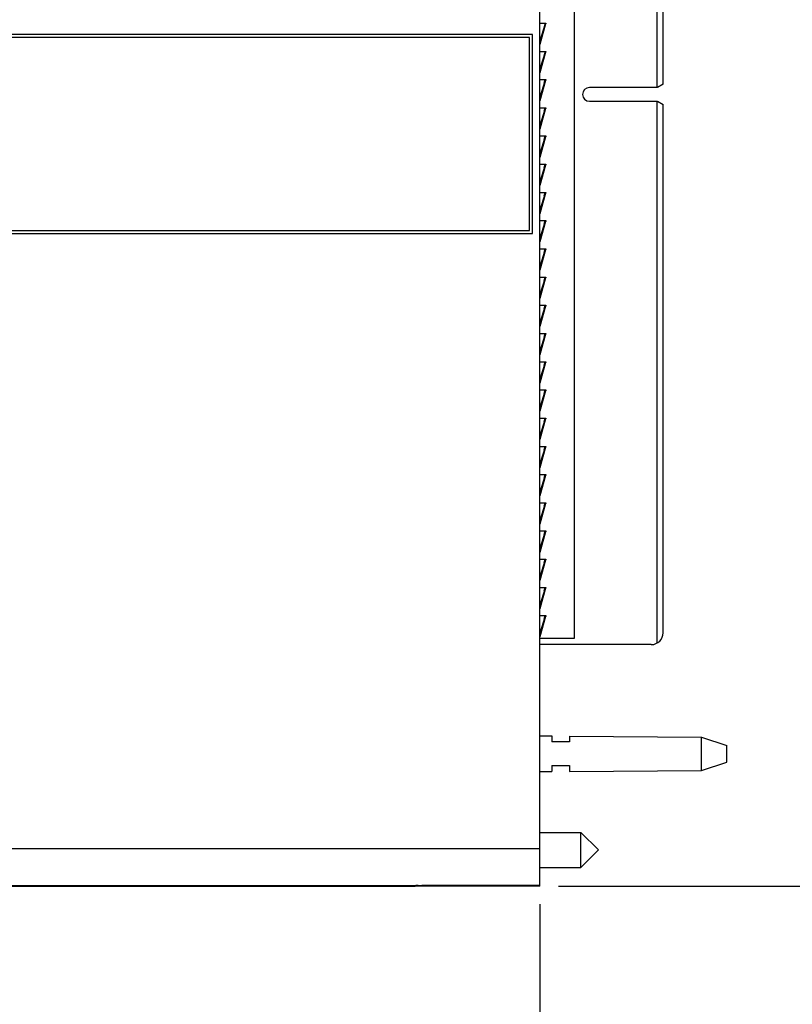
# Model space of a CAD drawing. Header units: inches. Extents: x 0 to 22, y 0 to 17.
# Tile 15 of 56: x 9.9 to 12.5, y 6 to 9.3. Entities that reach past the tile are written whole.
import ezdxf

# ---------------------------------------------------------------- set-up
doc = ezdxf.new("R2010")
doc.units = ezdxf.units.IN
doc.header["$LTSCALE"] = 1.21
doc.header["$MEASUREMENT"] = 0
doc.layers.get('0').update_dxf_attribs({"linetype": 'CONTINUOUS'})
doc.layers.add('DIMENSIONS', color=7, linetype='CONTINUOUS')
doc.styles.get("Standard").update_dxf_attribs({"font": 'txt', "width": 0.8})
doc.dimstyles.new('DIMSTYLE_1', dxfattribs={"dimtxt": 0.125, "dimasz": 0.18, "dimexe": 0.18, "dimexo": 0.0625, "dimgap": 0.09, "dimtad": 0, "dimtih": 1, "dimtoh": 1, "dimdec": 3, "dimzin": 4, "dimdsep": 46, "dimtxsty": 'STANDARD', "dimblk": '_FILLED', "dimblk1": '_FILLED', "dimblk2": '_FILLED', "dimcen": 0.09, "dimadec": 0, "dimazin": 0, "dimtp": 0.01, "dimtm": 0.01, "dimtfac": 1, "dimtdec": 3, "dimtofl": 0, "dimtmove": 0, "dimatfit": 3, "dimldrblk": '_FILLED', "dimfxl": 1, "dimtolj": 1, "dimtzin": 4, "dimarcsym": 0})

# ---------------------------------------------------------------- blocks, each defined once
blk = doc.blocks.new('_FILLED')
at = {"color": 0, "linetype": 'BYBLOCK'}
blk.add_solid([(0, 0), (-1, 0.174), (-1, -0.174)], dxfattribs=at)
blk = doc.blocks.new('*D1')
at = {"layer": 'DIMENSIONS', "color": 2, "linetype": 'CONTINUOUS'}
for p, q in [((11.7198, 11.4605), (13.4123, 11.4605)), ((13.2873, 11.4605), (13.2873, 9.053)), ((13.2873, 6.3954), (13.2873, 8.803)), ((11.7198, 6.3954), (13.4123, 6.3954))]:
    blk.add_line(p, q, dxfattribs=at)
at = {"layer": 'DIMENSIONS', "color": 2, "linetype": 'CONTINUOUS', "xscale": 0.18, "yscale": 0.18, "zscale": 0.18}
for p, rotation in [((13.2873, 11.4605), 90), ((13.2873, 6.3954), 270)]:
    blk.add_blockref('_FILLED', p, dxfattribs=dict(at, rotation=rotation))
at = {"layer": 'DIMENSIONS', "color": 2, "linetype": 'CONTINUOUS', "insert": (13.2873, 8.9905), "char_height": 0.125, "width": 1.425, "attachment_point": 2, "line_spacing_factor": 0.9}
blk.add_mtext('5.065{\\Ftxt.shx;\\W1.000000;\\H0.125000; }[128.65]', dxfattribs=at)
blk = doc.blocks.new('*D21')
at = {"layer": 'DIMENSIONS', "color": 2, "linetype": 'CONTINUOUS'}
for p, q in [((7.5673, 7.21), (7.5673, 5.52)), ((11.6573, 6.3348), (11.6573, 5.52)), ((7.5673, 5.645), (8.8373, 5.645)), ((11.6573, 5.645), (10.3873, 5.645))]:
    blk.add_line(p, q, dxfattribs=at)
at = {"layer": 'DIMENSIONS', "color": 2, "linetype": 'CONTINUOUS', "xscale": 0.18, "yscale": 0.18, "zscale": 0.18, "rotation": 180}
blk.add_blockref('_FILLED', (7.5673, 5.645), dxfattribs=at)
at = {"layer": 'DIMENSIONS', "color": 2, "linetype": 'CONTINUOUS', "xscale": 0.18, "yscale": 0.18, "zscale": 0.18}
blk.add_blockref('_FILLED', (11.6573, 5.645), dxfattribs=at)
at = {"layer": 'DIMENSIONS', "color": 2, "linetype": 'CONTINUOUS', "insert": (9.6123, 5.7075), "char_height": 0.125, "width": 1.425, "attachment_point": 2, "line_spacing_factor": 0.9}
blk.add_mtext('4.090{\\Ftxt.shx;\\W1.000000;\\H0.125000; }[103.89]', dxfattribs=at)

msp = doc.modelspace()

# ---------------------------------------------------------------- linework, layer by layer
at = {"color": 7, "linetype": 'CONTINUOUS'}
for p, q in [((11.6573, 6.3954), (11.6573, 11.4605)), ((11.7723, 10.6285), (11.7723, 7.2285)), ((12.0526, 9.0841), (12.0526, 10.642)), ((12.0723, 9.0953), (12.0723, 10.6075)), ((11.6573, 9.301), (11.6768, 9.301)), ((11.6746, 9.2987), (11.6573, 9.2417)), ((11.6765, 9.2982), (11.6573, 9.2291)), ((11.6765, 9.2982), (11.6573, 9.2348)), ((11.675, 9.301), (11.6746, 9.2989)), ((11.6746, 9.2989), (11.6746, 9.2987)), ((11.6746, 9.2987), (11.6765, 9.2982)), ((11.6766, 9.2984), (11.6765, 9.2982)), ((11.6323, 9.263), (8.0699, 9.263)), ((11.6223, 9.253), (8.0699, 9.253)), ((11.6223, 8.603), (11.6223, 9.253)), ((11.6323, 8.593), (11.6323, 9.263)), ((11.6573, 9.206), (11.6768, 9.206)), ((11.6746, 9.2037), (11.6573, 9.1467)), ((11.6765, 9.2032), (11.6573, 9.1341)), ((11.6765, 9.2032), (11.6573, 9.1398)), ((11.675, 9.206), (11.6746, 9.2039)), ((11.6746, 9.2039), (11.6746, 9.2037)), ((11.6746, 9.2037), (11.6765, 9.2032)), ((11.6766, 9.2034), (11.6765, 9.2032)), ((11.6573, 9.111), (11.6768, 9.111)), ((11.6746, 9.1087), (11.6573, 9.0517)), ((11.6765, 9.1082), (11.6573, 9.0391)), ((11.6765, 9.1082), (11.6573, 9.0448)), ((11.675, 9.111), (11.6746, 9.1089)), ((11.6746, 9.1089), (11.6746, 9.1087)), ((11.6746, 9.1087), (11.6765, 9.1082)), ((11.6766, 9.1084), (11.6765, 9.1082)), ((12.0526, 9.0841), (11.8243, 9.0841)), ((12.0723, 9.0953), (12.053, 9.0841)), ((11.8243, 9.0377), (12.0526, 9.0377)), ((12.0526, 7.2141), (12.0526, 9.0377)), ((12.053, 9.0377), (12.0723, 9.0265)), ((12.0723, 7.2485), (12.0723, 9.0265)), ((11.6573, 9.016), (11.6768, 9.016)), ((11.6746, 9.0137), (11.6573, 8.9567)), ((11.6765, 9.0132), (11.6573, 8.9441)), ((11.6765, 9.0132), (11.6573, 8.9498)), ((11.675, 9.016), (11.6746, 9.0139)), ((11.6746, 9.0139), (11.6746, 9.0137)), ((11.6746, 9.0137), (11.6765, 9.0132)), ((11.6766, 9.0134), (11.6765, 9.0132)), ((11.6573, 8.921), (11.6768, 8.921)), ((11.6746, 8.9187), (11.6573, 8.8617)), ((11.6765, 8.9182), (11.6573, 8.8491)), ((11.6765, 8.9182), (11.6573, 8.8548)), ((11.675, 8.921), (11.6746, 8.9189)), ((11.6746, 8.9189), (11.6746, 8.9187)), ((11.6746, 8.9187), (11.6765, 8.9182)), ((11.6766, 8.9184), (11.6765, 8.9182)), ((11.6573, 8.826), (11.6768, 8.826)), ((11.6746, 8.8237), (11.6573, 8.7667)), ((11.6765, 8.8232), (11.6573, 8.7541)), ((11.6765, 8.8232), (11.6573, 8.7598)), ((11.675, 8.826), (11.6746, 8.8239)), ((11.6746, 8.8239), (11.6746, 8.8237)), ((11.6746, 8.8237), (11.6765, 8.8232)), ((11.6766, 8.8234), (11.6765, 8.8232)), ((11.6573, 8.731), (11.6768, 8.731)), ((11.6746, 8.7287), (11.6573, 8.6717)), ((11.6765, 8.7282), (11.6573, 8.6591)), ((11.6765, 8.7282), (11.6573, 8.6648)), ((11.675, 8.731), (11.6746, 8.7289)), ((11.6746, 8.7289), (11.6746, 8.7287)), ((11.6746, 8.7287), (11.6765, 8.7282)), ((11.6766, 8.7284), (11.6765, 8.7282)), ((11.6573, 8.636), (11.6768, 8.636)), ((11.6746, 8.6337), (11.6573, 8.5767)), ((11.6765, 8.6332), (11.6573, 8.5641)), ((11.6765, 8.6332), (11.6573, 8.5698)), ((11.675, 8.636), (11.6746, 8.6339)), ((11.6746, 8.6339), (11.6746, 8.6337)), ((11.6746, 8.6337), (11.6765, 8.6332)), ((11.6766, 8.6334), (11.6765, 8.6332)), ((8.0699, 8.603), (11.6223, 8.603)), ((8.0699, 8.593), (11.6323, 8.593)), ((11.6573, 8.541), (11.6768, 8.541)), ((11.6746, 8.5387), (11.6573, 8.4817)), ((11.6765, 8.5382), (11.6573, 8.4691)), ((11.6765, 8.5382), (11.6573, 8.4748)), ((11.675, 8.541), (11.6746, 8.5389)), ((11.6746, 8.5389), (11.6746, 8.5387)), ((11.6746, 8.5387), (11.6765, 8.5382)), ((11.6766, 8.5384), (11.6765, 8.5382)), ((11.6573, 8.446), (11.6768, 8.446)), ((11.6746, 8.4437), (11.6573, 8.3867)), ((11.6765, 8.4432), (11.6573, 8.3741)), ((11.6765, 8.4432), (11.6573, 8.3798)), ((11.675, 8.446), (11.6746, 8.4439)), ((11.6746, 8.4439), (11.6746, 8.4437)), ((11.6746, 8.4437), (11.6765, 8.4432)), ((11.6766, 8.4434), (11.6765, 8.4432)), ((11.6573, 8.351), (11.6768, 8.351)), ((11.6746, 8.3487), (11.6573, 8.2917)), ((11.6765, 8.3482), (11.6573, 8.2791)), ((11.6765, 8.3482), (11.6573, 8.2848)), ((11.675, 8.351), (11.6746, 8.3489)), ((11.6746, 8.3489), (11.6746, 8.3487)), ((11.6746, 8.3487), (11.6765, 8.3482)), ((11.6766, 8.3484), (11.6765, 8.3482)), ((11.6573, 8.256), (11.6768, 8.256)), ((11.675, 8.256), (11.6746, 8.2539)), ((11.6746, 8.2537), (11.6573, 8.1967)), ((11.6765, 8.2532), (11.6573, 8.1841)), ((11.6765, 8.2532), (11.6573, 8.1898)), ((11.6746, 8.2539), (11.6746, 8.2537)), ((11.6746, 8.2537), (11.6765, 8.2532)), ((11.6766, 8.2534), (11.6765, 8.2532)), ((11.6573, 8.161), (11.6768, 8.161)), ((11.6746, 8.1587), (11.6573, 8.1017)), ((11.6765, 8.1582), (11.6573, 8.0891)), ((11.6765, 8.1582), (11.6573, 8.0948)), ((11.675, 8.161), (11.6746, 8.1589)), ((11.6746, 8.1589), (11.6746, 8.1587)), ((11.6746, 8.1587), (11.6765, 8.1582)), ((11.6766, 8.1584), (11.6765, 8.1582)), ((11.6573, 8.066), (11.6768, 8.066)), ((11.6746, 8.0637), (11.6573, 8.0067)), ((11.6765, 8.0632), (11.6573, 7.9941)), ((11.6765, 8.0632), (11.6573, 7.9998)), ((11.675, 8.066), (11.6746, 8.0639)), ((11.6746, 8.0639), (11.6746, 8.0637)), ((11.6746, 8.0637), (11.6765, 8.0632)), ((11.6766, 8.0634), (11.6765, 8.0632)), ((11.6573, 7.971), (11.6768, 7.971)), ((11.6746, 7.9687), (11.6573, 7.9117)), ((11.6765, 7.9682), (11.6573, 7.8991)), ((11.6765, 7.9682), (11.6573, 7.9048)), ((11.675, 7.971), (11.6746, 7.9689)), ((11.6746, 7.9689), (11.6746, 7.9687)), ((11.6746, 7.9687), (11.6765, 7.9682)), ((11.6766, 7.9684), (11.6765, 7.9682)), ((11.6573, 7.876), (11.6768, 7.876)), ((11.6746, 7.8737), (11.6573, 7.8167)), ((11.6765, 7.8732), (11.6573, 7.8041)), ((11.6765, 7.8732), (11.6573, 7.8098)), ((11.675, 7.876), (11.6746, 7.8739)), ((11.6746, 7.8739), (11.6746, 7.8737)), ((11.6746, 7.8737), (11.6765, 7.8732)), ((11.6766, 7.8734), (11.6765, 7.8732)), ((11.6573, 7.781), (11.6768, 7.781)), ((11.6746, 7.7787), (11.6573, 7.7217)), ((11.6765, 7.7782), (11.6573, 7.7091)), ((11.6765, 7.7782), (11.6573, 7.7148)), ((11.675, 7.781), (11.6746, 7.7789)), ((11.6746, 7.7789), (11.6746, 7.7787)), ((11.6746, 7.7787), (11.6765, 7.7782)), ((11.6766, 7.7784), (11.6765, 7.7782)), ((11.6573, 7.686), (11.6768, 7.686)), ((11.6746, 7.6837), (11.6573, 7.6267)), ((11.6765, 7.6832), (11.6573, 7.6141)), ((11.6765, 7.6832), (11.6573, 7.6198)), ((11.675, 7.686), (11.6746, 7.6839)), ((11.6746, 7.6839), (11.6746, 7.6837)), ((11.6746, 7.6837), (11.6765, 7.6832)), ((11.6766, 7.6834), (11.6765, 7.6832)), ((11.6573, 7.591), (11.6768, 7.591)), ((11.6746, 7.5887), (11.6573, 7.5317)), ((11.6765, 7.5882), (11.6573, 7.5191)), ((11.6765, 7.5882), (11.6573, 7.5248)), ((11.675, 7.591), (11.6746, 7.5889)), ((11.6746, 7.5889), (11.6746, 7.5887)), ((11.6746, 7.5887), (11.6765, 7.5882)), ((11.6766, 7.5884), (11.6765, 7.5882)), ((11.6573, 7.496), (11.6768, 7.496)), ((11.6746, 7.4937), (11.6573, 7.4367)), ((11.6765, 7.4932), (11.6573, 7.4241)), ((11.6765, 7.4932), (11.6573, 7.4298)), ((11.675, 7.496), (11.6746, 7.4939)), ((11.6746, 7.4939), (11.6746, 7.4937)), ((11.6746, 7.4937), (11.6765, 7.4932)), ((11.6766, 7.4934), (11.6765, 7.4932)), ((11.6573, 7.401), (11.6768, 7.401)), ((11.6746, 7.3987), (11.6573, 7.3417)), ((11.6765, 7.3982), (11.6573, 7.3291)), ((11.6765, 7.3982), (11.6573, 7.3348)), ((11.675, 7.401), (11.6746, 7.3989)), ((11.6746, 7.3989), (11.6746, 7.3987)), ((11.6746, 7.3987), (11.6765, 7.3982)), ((11.6766, 7.3984), (11.6765, 7.3982)), ((11.6573, 7.306), (11.6768, 7.306)), ((11.6746, 7.3037), (11.6573, 7.2467)), ((11.6765, 7.3032), (11.6573, 7.2341)), ((11.6765, 7.3032), (11.6573, 7.2398)), ((11.675, 7.306), (11.6746, 7.3039)), ((11.6746, 7.3039), (11.6746, 7.3037)), ((11.6746, 7.3037), (11.6765, 7.3032)), ((11.6766, 7.3034), (11.6765, 7.3032)), ((11.7723, 7.2285), (11.6573, 7.2285)), ((12.0323, 7.2085), (11.6573, 7.2085)), ((11.6573, 6.901), (11.6973, 6.9007)), ((11.6973, 6.9007), (11.6973, 6.881)), ((11.7573, 6.9003), (12.2012, 6.897)), ((11.7573, 6.9003), (11.7573, 6.881)), ((12.2012, 6.897), (12.2873, 6.869)), ((12.2012, 6.785), (12.2012, 6.897)), ((11.7573, 6.881), (11.6973, 6.881)), ((12.2873, 6.813), (12.2873, 6.869)), ((11.6973, 6.801), (11.7573, 6.801)), ((11.6973, 6.801), (11.6973, 6.7813)), ((11.7573, 6.801), (11.7573, 6.7817)), ((12.2012, 6.785), (12.2873, 6.813)), ((11.6573, 6.781), (11.6973, 6.7813)), ((11.7573, 6.7817), (12.2012, 6.785)), ((11.6573, 6.5761), (11.7955, 6.5761)), ((11.7955, 6.5761), (11.8546, 6.517)), ((11.7955, 6.458), (11.7955, 6.5761)), ((11.7955, 6.458), (11.8546, 6.517)), ((11.6573, 6.458), (11.7955, 6.458)), ((8.4923, 6.395), (11.2373, 6.395)), ((11.2394, 6.3971), (11.2373, 6.395)), ((11.2475, 6.3973), (11.2594, 6.3973)), ((11.6573, 6.3954), (11.2575, 6.3954)), ((11.6573, 6.3973), (11.2594, 6.3973))]:
    msp.add_line(p, q, dxfattribs=at)
at = {"color": 9, "linetype": 'CONTINUOUS'}
for p, q in [((11.675, 9.301), (11.6716, 9.289)), ((11.675, 9.206), (11.6716, 9.194)), ((11.6716, 9.099), (11.675, 9.111)), ((11.6716, 9.004), (11.675, 9.016)), ((11.6716, 8.909), (11.675, 8.921)), ((11.6716, 8.814), (11.675, 8.826)), ((11.6716, 8.719), (11.675, 8.731)), ((11.6716, 8.624), (11.675, 8.636)), ((11.6716, 8.529), (11.675, 8.541)), ((11.6716, 8.434), (11.675, 8.446)), ((11.6716, 8.339), (11.675, 8.351)), ((11.6716, 8.244), (11.675, 8.256)), ((11.6716, 8.149), (11.675, 8.161)), ((11.6716, 8.054), (11.675, 8.066)), ((11.6716, 7.959), (11.675, 7.971)), ((11.6716, 7.864), (11.675, 7.876)), ((11.6716, 7.769), (11.675, 7.781)), ((11.6716, 7.674), (11.675, 7.686)), ((11.6716, 7.579), (11.675, 7.591)), ((11.6716, 7.484), (11.675, 7.496)), ((11.6716, 7.389), (11.675, 7.401)), ((11.6716, 7.294), (11.675, 7.306)), ((7.6604, 6.5222), (11.6573, 6.5222)), ((7.6795, 6.3973), (11.2475, 6.3973)), ((11.2575, 6.3954), (11.2575, 6.3973))]:
    msp.add_line(p, q, dxfattribs=at)
at = {"color": 7, "linetype": 'CONTINUOUS'}
for centre, radius, start, end in [((11.8243, 9.0609), 0.0232, 90, 270), ((12.0323, 7.2485), 0.04, 270, 360)]:
    msp.add_arc(centre, radius, start, end, dxfattribs=at)
for centre, start_param in [((11.2575, 6.3953), 1.570796), ((11.2594, 6.3971), 2.206691)]:
    msp.add_ellipse(centre, major_axis=(0.02, 0), ratio=0.008727, start_param=start_param, end_param=3.132866, dxfattribs=at)
for points in [[(11.6768, 9.301), (11.6768, 9.3008), (11.6768, 9.3003), (11.6768, 9.2997), (11.6767, 9.299), (11.6766, 9.2986), (11.6766, 9.2984)], [(11.6768, 9.206), (11.6768, 9.2058), (11.6768, 9.2053), (11.6768, 9.2047), (11.6767, 9.204), (11.6766, 9.2036), (11.6766, 9.2034)], [(11.6768, 9.111), (11.6768, 9.1108), (11.6768, 9.1103), (11.6768, 9.1097), (11.6767, 9.109), (11.6766, 9.1086), (11.6766, 9.1084)], [(11.6768, 9.016), (11.6768, 9.0158), (11.6768, 9.0153), (11.6768, 9.0147), (11.6767, 9.014), (11.6766, 9.0136), (11.6766, 9.0134)], [(11.6768, 8.921), (11.6768, 8.9208), (11.6768, 8.9203), (11.6768, 8.9197), (11.6767, 8.919), (11.6766, 8.9186), (11.6766, 8.9184)], [(11.6768, 8.826), (11.6768, 8.8258), (11.6768, 8.8253), (11.6768, 8.8247), (11.6767, 8.824), (11.6766, 8.8236), (11.6766, 8.8234)], [(11.6768, 8.731), (11.6768, 8.7308), (11.6768, 8.7303), (11.6768, 8.7297), (11.6767, 8.729), (11.6766, 8.7286), (11.6766, 8.7284)], [(11.6768, 8.636), (11.6768, 8.6358), (11.6768, 8.6353), (11.6768, 8.6347), (11.6767, 8.634), (11.6766, 8.6336), (11.6766, 8.6334)], [(11.6768, 8.541), (11.6768, 8.5408), (11.6768, 8.5403), (11.6768, 8.5397), (11.6767, 8.539), (11.6766, 8.5386), (11.6766, 8.5384)], [(11.6768, 8.446), (11.6768, 8.4458), (11.6768, 8.4453), (11.6768, 8.4447), (11.6767, 8.444), (11.6766, 8.4436), (11.6766, 8.4434)], [(11.6768, 8.351), (11.6768, 8.3508), (11.6768, 8.3503), (11.6768, 8.3497), (11.6767, 8.349), (11.6766, 8.3486), (11.6766, 8.3484)], [(11.6768, 8.256), (11.6768, 8.2558), (11.6768, 8.2553), (11.6768, 8.2547), (11.6767, 8.254), (11.6766, 8.2536), (11.6766, 8.2534)], [(11.6768, 8.161), (11.6768, 8.1608), (11.6768, 8.1603), (11.6768, 8.1597), (11.6767, 8.159), (11.6766, 8.1586), (11.6766, 8.1584)], [(11.6768, 8.066), (11.6768, 8.0658), (11.6768, 8.0653), (11.6768, 8.0647), (11.6767, 8.064), (11.6766, 8.0636), (11.6766, 8.0634)], [(11.6768, 7.971), (11.6768, 7.9708), (11.6768, 7.9703), (11.6768, 7.9697), (11.6767, 7.969), (11.6766, 7.9686), (11.6766, 7.9684)], [(11.6768, 7.876), (11.6768, 7.8758), (11.6768, 7.8753), (11.6768, 7.8747), (11.6767, 7.874), (11.6766, 7.8736), (11.6766, 7.8734)], [(11.6768, 7.781), (11.6768, 7.7808), (11.6768, 7.7803), (11.6768, 7.7797), (11.6767, 7.779), (11.6766, 7.7786), (11.6766, 7.7784)], [(11.6768, 7.686), (11.6768, 7.6858), (11.6768, 7.6853), (11.6768, 7.6847), (11.6767, 7.684), (11.6766, 7.6836), (11.6766, 7.6834)], [(11.6768, 7.591), (11.6768, 7.5908), (11.6768, 7.5903), (11.6768, 7.5897), (11.6767, 7.589), (11.6766, 7.5886), (11.6766, 7.5884)], [(11.6768, 7.496), (11.6768, 7.4958), (11.6768, 7.4953), (11.6768, 7.4947), (11.6767, 7.494), (11.6766, 7.4936), (11.6766, 7.4934)], [(11.6768, 7.401), (11.6768, 7.4008), (11.6768, 7.4003), (11.6768, 7.3997), (11.6767, 7.399), (11.6766, 7.3986), (11.6766, 7.3984)], [(11.6768, 7.306), (11.6768, 7.3058), (11.6768, 7.3053), (11.6768, 7.3047), (11.6767, 7.304), (11.6766, 7.3036), (11.6766, 7.3034)]]:
    msp.add_open_spline(points, degree=3, knots=[0, 0, 0, 0, 0.251927, 0.502277, 0.751444, 1, 1, 1, 1], dxfattribs=at)

# ---------------------------------------------------------------- dimensions: what is measured, and where the dimension line sits
at = {"layer": 'DIMENSIONS', "color": 2, "linetype": 'CONTINUOUS'}
for base, p1, p2, angle, picture, middle in [((13.2873, 11.4605), (11.7198, 6.3954), (11.7198, 11.4605), 90, '*D1', (13.1373, 8.928)), ((7.5673, 5.645), (11.6573, 6.3348), (7.5673, 7.21), 180, '*D21', (9.4623, 5.645))]:
    dim = msp.add_linear_dim(base=base, p1=p1, p2=p2, angle=angle, dimstyle='DIMSTYLE_1', dxfattribs=at)
    dim.commit()
    dim.dimension.update_dxf_attribs({"geometry": picture, "text_midpoint": middle, "dimtype": 160})

doc.saveas('drawing.dxf')
